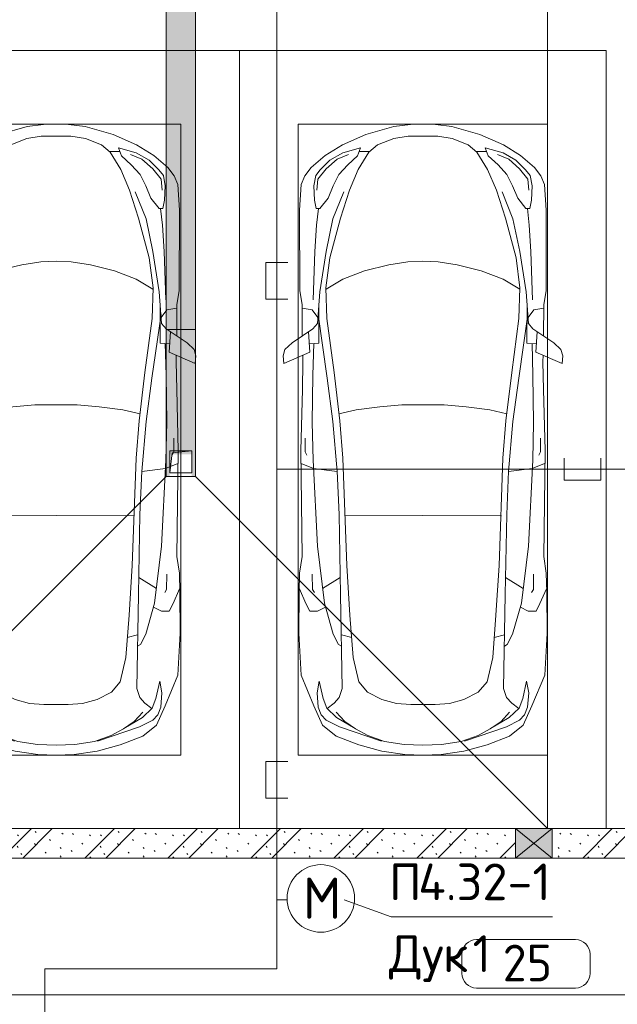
# Model space of a CAD drawing. Header units: millimetres. Extents: x -32229 to 169101, y -13689 to 125138.
# Tile 199 of 202: x 90307 to 94380, y 6953 to 13661. Entities that reach past the tile are written whole.
import ezdxf

# ---------------------------------------------------------------- set-up
doc = ezdxf.new("R2010")
doc.units = ezdxf.units.MM
for name, color, linetype, lineweight in [('A-____-NOTE-TEXT', 5, 'Continuous', 18), ('A-AREA-____-IDEN', 7, 'Continuous', 9), ('A-DETL-____-THIN', 7, 'Continuous', 9), ('A-DETL-GENF-OTLN', 7, 'Continuous', 18), ('A-FLOR-____-OTLN', 7, 'Continuous', 18), ('A-GLAZ-____-MCUT', 7, 'Continuous', 9), ('A-GLAZ-____-OTLN', 7, 'Continuous', 18), ('A-WALL-____-PATT', 7, 'Continuous', 40), ('C-PRKG-____-OTLN', 7, 'Continuous', 18), ('G-____-____-TEXT', 7, 'Continuous', 9), ('I-WALL-____-MCUT', 7, 'Continuous', 40), ('M-EQPM-____-OTLN', 7, 'Continuous', 18)]:
    doc.layers.add(name, color=color, linetype=linetype, lineweight=lineweight)
doc.layers.add('A-DETL-____-OTLN', color=7, linetype='Continuous', lineweight=9, true_color=0x00a600)
doc.styles.add('GOST Common_3', font='GOST_Common.ttf', dxfattribs={"height": 280})
doc.styles.add('GOST Common_5', font='GOST_Common.ttf', dxfattribs={"height": 250})
doc.styles.add('ISOCPEUR', font='isocpeur.ttf', dxfattribs={"height": 250})

# ---------------------------------------------------------------- blocks, each defined once
blk = doc.blocks.new('АР_Машиноместо - 5300x2500_С-2205627--01 ЭМ')
at = {"layer": 'A-DETL-GENF-OTLN', "color": 253, "lineweight": 13, "true_color": 0xaaaaaa}
for p, q in [((1052.6, -517.5), (861.8, -571.6)), ((1165.1, -503.1), (1052.6, -517.5)), ((1250, -500), (1165.1, -503.1)), ((1250, -500), (1334.9, -503.1)), ((1334.9, -503.1), (1447.4, -517.5)), ((1447.4, -517.5), (1638.2, -571.6)), ((861.8, -571.6), (701.8, -640.4)), ((1050.7, -599.4), (941.4, -642.2)), ((1148.8, -583), (1050.7, -599.4)), ((1250, -581.6), (1148.8, -583)), ((1250, -581.6), (1351.2, -583)), ((1351.2, -583), (1449.3, -599.4)), ((1449.3, -599.4), (1558.6, -642.2)), ((1638.2, -571.6), (1798.2, -640.4)), ((701.8, -640.4), (584.4, -714.6)), ((824.6, -660.9), (703.5, -696.4)), ((804.5, -715.7), (824.6, -660.9)), ((941.4, -642.2), (881.5, -691.6)), ((1558.6, -642.2), (1618.5, -691.6)), ((1695.5, -715.7), (1675.4, -660.9)), ((1675.4, -660.9), (1796.5, -696.4)), ((1798.2, -640.4), (1915.6, -714.6)), ((584.4, -714.6), (489, -795.6)), ((703.5, -696.4), (616.5, -746.4)), ((737.5, -778.3), (804.5, -715.7)), ((881.5, -691.6), (809.1, -809.4)), ((888.4, -685.9), (815.2, -686.6)), ((1611.6, -685.9), (1684.8, -686.6)), ((1618.5, -691.6), (1690.9, -809.4)), ((1762.5, -778.3), (1695.5, -715.7)), ((1796.5, -696.4), (1883.5, -746.4)), ((1915.6, -714.6), (2011, -795.6)), ((489, -795.6), (445.9, -853.1)), ((616.5, -746.4), (550, -812.3)), ((677.4, -843.7), (737.5, -778.3)), ((1822.6, -843.7), (1762.5, -778.3)), ((1883.5, -746.4), (1950, -812.3)), ((2011, -795.6), (2054.1, -853.1)), ((445.9, -853.1), (420.9, -910.7)), ((519.1, -851.5), (505.7, -920)), ((550, -812.3), (519.1, -851.5)), ((639.1, -920), (677.4, -843.7)), ((809.1, -809.4), (749.2, -950.3)), ((1690.9, -809.4), (1750.8, -950.3)), ((1860.9, -920), (1822.6, -843.7)), ((1950, -812.3), (1980.9, -851.5)), ((1980.9, -851.5), (1994.3, -920)), ((2054.1, -853.1), (2079.1, -910.7)), ((420.9, -910.7), (409.5, -1087)), ((505.7, -920), (510.2, -1018.7)), ((603.4, -1004.8), (639.1, -920)), ((1896.6, -1004.8), (1860.9, -920)), ((1994.3, -920), (1989.8, -1018.7)), ((2079.1, -910.7), (2090.5, -1087)), ((548.5, -1076.2), (603.4, -1004.8)), ((749.2, -950.3), (687.4, -1141)), ((1750.8, -950.3), (1812.6, -1141)), ((1951.5, -1076.2), (1896.6, -1004.8)), ((510.2, -1018.7), (521.5, -1074.5)), ((1989.8, -1018.7), (1978.5, -1074.5)), ((409.5, -1087), (410.6, -1634.2)), ((521.5, -1074.5), (548.5, -1076.2)), ((1978.5, -1074.5), (1951.5, -1076.2)), ((2090.5, -1087), (2089.4, -1634.2)), ((687.4, -1141), (615.4, -1410.3)), ((1812.6, -1141), (1884.6, -1410.3)), ((615.4, -1410.3), (589.4, -1615.5)), ((852.8, -1499), (1016.6, -1459.9)), ((1016.6, -1459.9), (1146.9, -1439.4)), ((1146.9, -1439.4), (1250, -1434.1)), ((1353.1, -1439.4), (1250, -1434.1)), ((1483.4, -1459.9), (1353.1, -1439.4)), ((1647.2, -1499), (1483.4, -1459.9)), ((1884.6, -1410.3), (1910.6, -1615.5)), ((703.6, -1557.1), (852.8, -1499)), ((1796.4, -1557.1), (1647.2, -1499)), ((590.4, -1624.3), (703.6, -1557.1)), ((1909.6, -1624.3), (1796.4, -1557.1)), ((410.6, -1634.2), (426.5, -1730.9)), ((546.5, -1642.6), (530.6, -1857.6)), ((589.4, -1615.5), (595.8, -1824.8)), ((1910.6, -1615.5), (1904.2, -1824.8)), ((1953.5, -1642.6), (1969.4, -1857.6)), ((2089.4, -1634.2), (2073.5, -1730.9)), ((426.5, -1730.9), (427.5, -1943)), ((540.9, -1993.7), (539.8, -1733.1)), ((1959.1, -1993.7), (1960.2, -1733.1)), ((2073.5, -1730.9), (2072.5, -1943)), ((495, -1765.3), (426.6, -1753.4)), ((533.6, -1816.8), (495, -1765.3)), ((597, -2231), (535, -1798.3)), ((1903, -2231), (1965, -1798.3)), ((1966.4, -1816.8), (2005, -1765.3)), ((2005, -1765.3), (2073.4, -1753.4)), ((530.6, -1857.6), (500.6, -1894.5)), ((595.8, -1824.8), (644.6, -2191.8)), ((1904.2, -1824.8), (1855.4, -2191.8)), ((1969.4, -1857.6), (1999.4, -1894.5)), ((500.6, -1894.5), (357.8, -1990.1)), ((479.9, -2052.9), (471, -1914.3)), ((1999.4, -1894.5), (2142.2, -1990.1)), ((2020.1, -2052.9), (2029, -1914.3)), ((357.8, -1990.1), (309.5, -2036.1)), ((540.9, -1993.7), (476.3, -1997.9)), ((505.9, -1996), (500, -2210.1)), ((1959.1, -1993.7), (2023.7, -1997.9)), ((1994.1, -1996), (2000, -2210.1)), ((2142.2, -1990.1), (2190.5, -2036.1)), ((309.5, -2036.1), (296.8, -2079.9)), ((301.4, -2130.5), (479.9, -2052.9)), ((432.3, -2119.9), (430.7, -2073.9)), ((2198.6, -2130.5), (2020.1, -2052.9)), ((2067.7, -2119.9), (2069.3, -2073.9)), ((2190.5, -2036.1), (2203.2, -2079.9)), ((296.8, -2079.9), (301.4, -2130.5)), ((428.2, -2308.5), (432.3, -2119.9)), ((2071.8, -2308.5), (2067.7, -2119.9)), ((2203.2, -2079.9), (2198.6, -2130.5)), ((500, -2210.1), (495.7, -2532.3)), ((644.6, -2191.8), (684.2, -2522.3)), ((1855.4, -2191.8), (1815.8, -2522.3)), ((2000, -2210.1), (2004.3, -2532.3)), ((636.6, -2526.5), (597, -2231)), ((1863.4, -2526.5), (1903, -2231)), ((417.5, -2723), (428.2, -2308.5)), ((2082.5, -2723), (2071.8, -2308.5)), ((495.7, -2532.3), (501.4, -2789.7)), ((636.6, -2526.5), (665.8, -2867.4)), ((684.2, -2522.3), (704.9, -2775.5)), ((1815.8, -2522.3), (1795.1, -2775.5)), ((1863.4, -2526.5), (1834.2, -2867.4)), ((2004.3, -2532.3), (1998.6, -2789.7)), ((447.8, -2638.7), (447.8, -2733.7)), ((2052.2, -2638.7), (2052.2, -2733.7)), ((426.5, -3446.8), (417.5, -2723)), ((447.8, -2733.7), (459.7, -2756.2)), ((2052.2, -2733.7), (2040.3, -2756.2)), ((2073.5, -3446.8), (2082.5, -2723)), ((505.1, -2846.9), (420.9, -2813.3)), ((501.4, -2789.7), (530.9, -3374.8)), ((704.9, -2775.5), (731.2, -3507.6)), ((1795.1, -2775.5), (1768.8, -3507.6)), ((1998.6, -2789.7), (1969.1, -3374.8)), ((1994.9, -2846.9), (2079.1, -2813.3)), ((665.8, -2867.4), (505.1, -2846.9)), ((665.6, -2864.6), (678.7, -3159.5)), ((1834.4, -2864.6), (1821.3, -3159.5)), ((1834.2, -2867.4), (1994.9, -2846.9)), ((678.7, -3159.5), (689.3, -3705.5)), ((1821.3, -3159.5), (1810.7, -3705.5)), ((530.9, -3374.8), (578.7, -3762.9)), ((1969.1, -3374.8), (1921.3, -3762.9)), ((409.5, -3560), (426.5, -3446.8)), ((2090.5, -3560), (2073.5, -3446.8)), ((731.2, -3507.6), (752.2, -3845.6)), ((1768.8, -3507.6), (1747.8, -3845.6)), ((405.6, -3688.5), (409.5, -3560)), ((495.5, -3566.1), (496.8, -3671.6)), ((687.1, -3588.8), (566.5, -3663.9)), ((1812.9, -3588.8), (1933.5, -3663.9)), ((2004.5, -3566.1), (2003.2, -3671.6)), ((2094.4, -3688.5), (2090.5, -3560)), ((403.4, -3968), (405.6, -3688.5)), ((408.2, -3667), (453.1, -3766.3)), ((496.8, -3671.6), (510.1, -3691.5)), ((2003.2, -3671.6), (1989.9, -3691.5)), ((2091.8, -3667), (2046.9, -3766.3)), ((2096.6, -3968), (2094.4, -3688.5)), ((689.3, -3705.5), (699.7, -4345.5)), ((1810.7, -3705.5), (1800.3, -4345.5)), ((453.1, -3766.3), (478.4, -3819.3)), ((478.4, -3819.3), (532.5, -3818.1)), ((532.5, -3818.1), (585.5, -3790.5)), ((578.7, -3762.9), (638.7, -3975.4)), ((1921.3, -3762.9), (1861.3, -3975.4)), ((1967.5, -3818.1), (1914.5, -3790.5)), ((2021.6, -3819.3), (1967.5, -3818.1)), ((2046.9, -3766.3), (2021.6, -3819.3)), ((752.2, -3845.6), (774.4, -4132.9)), ((1747.8, -3845.6), (1725.6, -4132.9)), ((419.6, -4254.2), (403.4, -3968)), ((638.7, -3975.4), (675.2, -4045.5)), ((1861.3, -3975.4), (1824.8, -4045.5)), ((2080.4, -4254.2), (2096.6, -3968)), ((675.2, -4045.5), (694.6, -4057.6)), ((1824.8, -4045.5), (1805.4, -4057.6)), ((774.4, -4132.9), (812.5, -4298.9)), ((1725.6, -4132.9), (1687.5, -4298.9)), ((507.1, -4462.6), (419.6, -4254.2)), ((1992.9, -4462.6), (2080.4, -4254.2)), ((543.7, -4295.1), (528.4, -4374.7)), ((569.5, -4413.1), (543.7, -4295.1)), ((699.7, -4345.5), (679.6, -4406.3)), ((812.5, -4298.9), (872.7, -4370.2)), ((1687.5, -4298.9), (1627.3, -4370.2)), ((1800.3, -4345.5), (1820.4, -4406.3)), ((1930.5, -4413.1), (1956.3, -4295.1)), ((1956.3, -4295.1), (1971.6, -4374.7)), ((528.4, -4374.7), (536.4, -4471.4)), ((594.6, -4479.3), (569.5, -4413.1)), ((679.6, -4406.3), (645, -4445.5)), ((872.7, -4370.2), (970.5, -4419.3)), ((970.5, -4419.3), (1069.6, -4447.3)), ((1529.5, -4419.3), (1430.4, -4447.3)), ((1627.3, -4370.2), (1529.5, -4419.3)), ((1820.4, -4406.3), (1855, -4445.5)), ((1905.4, -4479.3), (1930.5, -4413.1)), ((1971.6, -4374.7), (1963.6, -4471.4)), ((565.9, -4595.1), (507.1, -4462.6)), ((536.4, -4471.4), (557.5, -4525.7)), ((661.8, -4543.1), (594.6, -4479.3)), ((645, -4445.5), (597.3, -4481.4)), ((1069.6, -4447.3), (1167.1, -4453.2)), ((1167.1, -4453.2), (1250, -4453.9)), ((1332.9, -4453.2), (1250, -4453.9)), ((1430.4, -4447.3), (1332.9, -4453.2)), ((1838.2, -4543.1), (1905.4, -4479.3)), ((1855, -4445.5), (1902.7, -4481.4)), ((1934.1, -4595.1), (1992.9, -4462.6)), ((1963.6, -4471.4), (1942.5, -4525.7)), ((557.5, -4525.7), (590.7, -4560.1)), ((590.7, -4560.1), (680.7, -4606.5)), ((717.1, -4568.9), (659.6, -4505.3)), ((788.5, -4617.7), (661.8, -4543.1)), ((1711.5, -4617.7), (1838.2, -4543.1)), ((1782.9, -4568.9), (1840.4, -4505.3)), ((1909.3, -4560.1), (1819.3, -4606.5)), ((1942.5, -4525.7), (1909.3, -4560.1)), ((659.1, -4669.9), (565.9, -4595.1)), ((680.7, -4606.5), (967, -4703.6)), ((791.3, -4619.7), (717.1, -4568.9)), ((873.9, -4665.1), (791.3, -4619.7)), ((1819.3, -4606.5), (1533, -4703.6)), ((1626.1, -4665.1), (1708.7, -4619.7)), ((1708.7, -4619.7), (1782.9, -4568.9)), ((1840.9, -4669.9), (1934.1, -4595.1)), ((812.7, -4729.4), (659.1, -4669.9)), ((988.2, -4706.7), (873.9, -4665.1)), ((1511.8, -4706.7), (1626.1, -4665.1)), ((1687.3, -4729.4), (1840.9, -4669.9)), ((970.2, -4771.8), (812.7, -4729.4)), ((1122.2, -4726.4), (988.2, -4706.7)), ((1250, -4731.7), (1122.2, -4726.4)), ((1250, -4731.7), (1377.8, -4726.4)), ((1377.8, -4726.4), (1511.8, -4706.7)), ((1529.8, -4771.8), (1687.3, -4729.4)), ((1126.4, -4794.1), (970.2, -4771.8)), ((1250, -4800), (1126.4, -4794.1)), ((1250, -4800), (1373.6, -4794.1)), ((1373.6, -4794.1), (1529.8, -4771.8))]:
    blk.add_line(p, q, dxfattribs=at)
at = {"layer": 'A-DETL-GENF-OTLN', "color": 254, "lineweight": 13, "true_color": 0xd4d4d4}
for p, q in [((742.6, -707.8), (664.7, -739.9)), ((1757.4, -707.8), (1835.3, -739.9)), ((664.7, -739.9), (591.7, -805)), ((1835.3, -739.9), (1908.3, -805)), ((591.7, -805), (534.5, -874.4)), ((1908.3, -805), (1965.5, -874.4)), ((534.5, -874.4), (528.1, -949.5)), ((1965.5, -874.4), (1971.9, -949.5)), ((710.2, -962.8), (636.7, -1146)), ((1789.8, -962.8), (1863.3, -1146)), ((537.4, -1076.1), (524.9, -1188.6)), ((1962.6, -1076.1), (1975.1, -1188.6)), ((524.9, -1188.6), (513.9, -1368.9)), ((636.7, -1146), (590.3, -1367.8)), ((1863.3, -1146), (1909.7, -1367.8)), ((1975.1, -1188.6), (1986.1, -1368.9)), ((513.9, -1368.9), (502.3, -1696.3)), ((590.3, -1367.8), (546.5, -1642.6)), ((1909.7, -1367.8), (1953.5, -1642.6)), ((1986.1, -1368.9), (1997.7, -1696.3)), ((955.7, -2426.8), (1105.5, -2413.7)), ((1105.5, -2413.7), (1250, -2412.9)), ((1394.5, -2413.7), (1250, -2412.9)), ((1544.3, -2426.8), (1394.5, -2413.7)), ((677.9, -2473), (794.6, -2446)), ((794.6, -2446), (955.7, -2426.8)), ((1705.4, -2446), (1544.3, -2426.8)), ((1822.1, -2473), (1705.4, -2446)), ((715.1, -3168.3), (1250, -3167.3)), ((1784.9, -3168.3), (1250, -3167.3)), ((694.6, -3980.4), (765.1, -3996.8)), ((1805.4, -3980.4), (1734.9, -3996.8))]:
    blk.add_line(p, q, dxfattribs=at)
at = {"layer": 'C-PRKG-____-OTLN', "color": 253, "lineweight": 13, "true_color": 0xaaaaaa}
for p, q in [((2500, 0), (0, 0)), ((0, 0), (0, -5300)), ((2500, 0), (2500, -5300)), ((400, -500), (400, -4800)), ((400, -500), (2100, -500)), ((2100, -500), (2100, -4800)), ((400, -4800), (2100, -4800))]:
    blk.add_line(p, q, dxfattribs=at)
blk = doc.blocks.new('АР_Лоток - 200х100h_ЛВ1-7518962--01 ЭМ')
at = {"layer": 'M-EQPM-____-OTLN', "lineweight": 13, "true_color": 0xf3f3f3}
blk.add_hatch(color=7, dxfattribs=at).paths.add_polyline_path([(20700, -100), (20700, 100), (0, 100), (0, -100), (17987, -100)])
at = {"layer": 'M-EQPM-____-OTLN', "color": 253, "lineweight": 13, "true_color": 0xaaaaaa}
blk.add_line((20700, -100), (20700, 100), dxfattribs=at)
blk = doc.blocks.new('АР_Канал вертикальный прямоугольный - ВК-5405369--01 ЭМ')
at = {"layer": 'M-EQPM-____-OTLN', "color": 253, "lineweight": 13, "true_color": 0xaaaaaa}
for p, q in [((75, 75), (-75, 75)), ((-75, 75), (-75, -75)), ((75, 75), (-75, 75)), ((-75, 75), (-75, -75)), ((-75, -75), (-75, 75)), ((-75, 75), (75, 75)), ((-60, 60), (75, 75)), ((-60, 60), (75, 75)), ((75, -75), (75, 75)), ((75, 75), (75, -75)), ((-75, -75), (-60, 60)), ((-75, -75), (-60, 60)), ((-75, -75), (75, -75)), ((75, -75), (-75, -75))]:
    blk.add_line(p, q, dxfattribs=at)
blk = doc.blocks.new('АР_Отверстие прямоугольное - ВК-3988314--01 ЭМ')
at = {"layer": 'A-GLAZ-____-OTLN', "lineweight": 13, "true_color": 0xf0f0f0}
blk.add_hatch(color=7, dxfattribs=at).paths.add_polyline_path([(209.7, -100), (250, -100), (250, 100), (0, 100), (0, -100), (196.5, -100)])
at = {"layer": 'A-GLAZ-____-MCUT', "color": 253, "lineweight": 13, "true_color": 0xaaaaaa}
for p, q in [((0, 100), (0, -100)), ((250, 100), (250, -100))]:
    blk.add_line(p, q, dxfattribs=at)
at = {"layer": 'A-GLAZ-____-OTLN', "color": 253, "lineweight": 5, "true_color": 0xaaaaaa}
for p, q in [((250, 100), (0, -100)), ((0, 100), (250, -100))]:
    blk.add_line(p, q, dxfattribs=at)
at = {"layer": 'A-GLAZ-____-OTLN', "color": 253, "lineweight": 13, "true_color": 0xaaaaaa}
for p, q in [((250, 100), (0, 100)), ((0, 100), (0, -100)), ((250, -100), (250, 100)), ((0, -100), (250, -100))]:
    blk.add_line(p, q, dxfattribs=at)
blk = doc.blocks.new('АР_Лоток - 200х100h_L_1000_с вертик_отводом_ЛВ3-V114--01 ЭМ')
at = {"layer": 'M-EQPM-____-OTLN', "lineweight": 13, "true_color": 0xf3f3f3}
blk.add_hatch(color=7, dxfattribs=at).paths.add_polyline_path([(0, 75), (150, 75), (150, -75), (0, -75), (0, -100), (1000, -100), (1000, 100), (0, 100)])
at = {"layer": 'M-EQPM-____-OTLN', "color": 253, "lineweight": 13, "true_color": 0xaaaaaa}
blk.add_line((1000, -100), (1000, 100), dxfattribs=at)
blk = doc.blocks.new('Наметкина 10_РД_АР_П_отсоединено_rvt-1--01 ЭМ')
at = {"layer": 'A-WALL-____-PATT', "lineweight": 5, "true_color": 0xaaaaaa}
h = blk.add_hatch(dxfattribs=at)
h.set_pattern_fill('FP_6', color=253, style=0, pattern_type=2)
h.set_pattern_definition([(135, (300.56, 377.28), (-565.6854, 6e-14), [10, -790]), (135, (349.8, 474.73), (-565.6854, 6e-14), [10, -790]), (135, (423.93, 473.06), (-565.6854, 6e-14), [10, -790]), (135, (229.92, 447.9), (-565.6854, 6e-14), [10, -790]), (135, (155.08, 447.9), (-565.6854, 6e-14), [10, -790]), (135, (114.9, 369.03), (-565.6854, 6e-14), [10, -790]), (135, (132.43, 285.8), (-565.6854, 6e-14), [10, -790]), (135, (214.66, 322), (-565.6854, 6e-14), [10, -790]), (135, (198.16, 261.88), (-565.6854, 6e-14), [10, -790]), (135, (45.2, 272.9), (-565.6854, 6e-14), [10, -790]), (135, (42.32, 336.16), (-565.6854, 6e-14), [10, -790]), (135, (92.26, 192.24), (-565.6854, 6e-14), [10, -790]), (135, (7.07, 149.2), (-565.6854, 6e-14), [10, -790]), (135, (80.6, 95.1), (-565.6854, 6e-14), [10, -790]), (135, (79.53, 36.94), (-565.6854, 6e-14), [10, -790]), (135, (153.87, 74.56), (-565.6854, 6e-14), [10, -790]), (135, (228.35, 124.8), (-565.6854, 6e-14), [10, -790]), (135, (279.75, 180.4), (-565.6854, 6e-14), [10, -790]), (135, (282.9, 31.63), (-565.6854, 6e-14), [10, -790]), (135, (377.38, 53.45), (-565.6854, 6e-14), [10, -790]), (135, (352.28, 102.7), (-565.6854, 6e-14), [10, -790]), (135, (354.05, 0), (-565.6854, 6e-14), [10, -790]), (135, (553.23, 16.45), (-565.6854, 6e-14), [10, -790]), (135, (542.38, 63.45), (-565.6854, 6e-14), [10, -790]), (135, (536.58, 239.3), (-565.6854, 6e-14), [10, -790]), (135, (475.85, 203.9), (-565.6854, 6e-14), [10, -790]), (135, (475.85, 316.54), (-565.6854, 6e-14), [10, -790]), (135, (520.8, 408.7), (-565.6854, 6e-14), [10, -790]), (135, (551.1, 470.8), (-565.6854, 6e-14), [10, -790]), (135, (235.25, 537.93), (-565.6854, 6e-14), [10, -790]), (135, (407.25, 547.65), (-565.6854, 6e-14), [10, -790]), (135, (94.5, 558.6), (-565.6854, 6e-14), [10, -790]), (135, (46.4, 532.3), (-565.6854, 6e-14), [10, -790]), (135, (85.56, 465.04), (-565.6854, 6e-14), [10, -790]), (135, (355.53, 181.14), (-565.6854, 6e-14), [10, -790]), (135, (362.23, 243.6), (-565.6854, 6e-14), [10, -790]), (135, (413.45, 344.1), (-565.6854, 6e-14), [10, -790]), (135, (286.3, 273.25), (-565.6854, 6e-14), [10, -790]), (135, (423.02, 263.72), (-565.6854, 6e-14), [10, -790]), (135, (162.94, 190.2), (-565.6854, 6e-14), [10, -790]), (135, (470.25, 120.93), (-565.6854, 6e-14), [10, -790]), (135, (484.48, 9.78), (-565.6854, 6e-14), [10, -790]), (45, (0, 212.13), (-565.6854, 0), []), (45, (212.13, 0), (-565.6854, 0), []), (45, (353.55, 0), (-565.6854, 0), []), (45, (0, 353.55), (-565.6854, 0), [])])
h.paths.add_polyline_path([(91305.3, 7950), (93685.3, 7950), (93685.3, 8150), (90205.3, 8150), (90205.3, 7950), (91105.3, 7950)])
h.paths.add_polyline_path([(88705.1, 7950), (89305.3, 7950), (89305.3, 8150), (88705.3, 8150), (88705.1, 8054.6)])
h.paths.add_polyline_path([(94955.3, 7950), (94955.3, 8150), (93935.3, 8150), (93935.3, 7950), (94804.8, 7950)])
at = {"layer": 'A-FLOR-____-OTLN', "color": 253, "lineweight": 13, "true_color": 0xaaaaaa}
for p, q in [((93905.3, 35150), (93905.3, 8150)), ((93905.3, 35150), (93905.3, 8150)), ((91505.3, 32750), (91505.3, 10550)), ((91305.3, 10550), (91305.3, 32550)), ((88905.3, 8150), (91305.3, 10550)), ((91505.3, 10550), (91305.3, 10550)), ((91505.3, 10550), (93905.3, 8150))]:
    blk.add_line(p, q, dxfattribs=at)
at = {"layer": 'I-WALL-____-MCUT', "color": 253, "lineweight": 13, "true_color": 0xaaaaaa}
for p, q in [((93685.3, 8150), (90205.3, 8150)), ((93935.3, 8150), (93685.3, 8150)), ((94955.3, 8150), (93935.3, 8150)), ((90205.3, 7950), (93685.3, 7950)), ((93685.3, 7950), (93935.3, 7950)), ((93935.3, 7950), (94955.3, 7950))]:
    blk.add_line(p, q, dxfattribs=at)
at = {"layer": 'A-GLAZ-____-OTLN', "color": 253, "lineweight": 13, "true_color": 0xaaaaaa}
blk.add_blockref('АР_Отверстие прямоугольное - ВК-3988314--01 ЭМ', (93685.3, 8050), dxfattribs=at)
at = {"layer": 'C-PRKG-____-OTLN', "color": 253, "lineweight": 13, "true_color": 0xaaaaaa}
for p in [(89305.3, 13450), (91805.3, 13450)]:
    blk.add_blockref('АР_Машиноместо - 5300x2500_С-2205627--01 ЭМ', p, dxfattribs=at)
at = {"layer": 'M-EQPM-____-OTLN', "color": 253, "lineweight": 13, "true_color": 0xaaaaaa}
for name, p, rotation in [('АР_Лоток - 200х100h_ЛВ1-7518962--01 ЭМ', (91405.3, 32250), 270), ('АР_Лоток - 200х100h_L_1000_с вертик_отводом_ЛВ3-V114--01 ЭМ', (91405.3, 10550), 90.00000000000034)]:
    blk.add_blockref(name, p, dxfattribs=dict(at, rotation=rotation))
blk.add_blockref('АР_Канал вертикальный прямоугольный - ВК-5405369--01 ЭМ', (91405.3, 10650), dxfattribs=at)
blk = doc.blocks.new('Марка помещения 2 - Марка помещения 2-1605974--01 ЭМ')
at = {"layer": 'A-AREA-____-IDEN', "color": 253, "true_color": 0xaaaaaa}
for p, q in [((-1.797, 0.841), (1.569, 0.841)), ((-2.297, -0.309), (-2.297, 0.341)), ((2.069, 0.341), (2.069, -0.309)), ((1.569, -0.809), (-1.797, -0.809))]:
    blk.add_line(p, q, dxfattribs=at)
for centre, start, end in [((-1.797, 0.341), 90, 180), ((1.569, 0.341), 0, 90), ((-1.797, -0.309), 180, 270), ((1.569, -0.309), 270, 360)]:
    blk.add_arc(centre, 0.5, start, end, dxfattribs=at)

msp = doc.modelspace()

# ---------------------------------------------------------------- linework, layer by layer
at = {"layer": 'A-____-NOTE-TEXT', "color": 1, "lineweight": 9, "true_color": 0xff0000}
msp.add_circle((92359.5, 7674.8), 230, dxfattribs=at)
at = {"layer": 'A-DETL-____-OTLN', "color": 1, "true_color": 0xff0000}
for p, q in [((92059.5, 7194.8), (92059.5, 70994.8)), ((92134.5, 12007.5), (91984.5, 12007.5)), ((91984.5, 12007.5), (91984.5, 11757.5)), ((91984.5, 11757.5), (92134.5, 11757.5)), ((94017.9, 10674.1), (94017.9, 10524.1)), ((94267.9, 10524.1), (94267.9, 10674.1)), ((100144.7, 10599.1), (92064.7, 10599.1)), ((94017.9, 10524.1), (94267.9, 10524.1)), ((92134.5, 8607.5), (91984.5, 8607.5)), ((91984.5, 8607.5), (91984.5, 8357.5)), ((91984.5, 8357.5), (92134.5, 8357.5)), ((92128.1, 7665.1), (92059.5, 7665.1)), ((90479.5, 6114.8), (90479.5, 7194.8)), ((90479.5, 7194.8), (92059.5, 7194.8))]:
    msp.add_line(p, q, dxfattribs=at)
at = {"layer": 'A-DETL-____-OTLN', "color": 5, "true_color": 0x0000ff}
msp.add_line((89256.1, 7018.3), (96496.4, 7018.3), dxfattribs=at)
at = {"layer": 'A-DETL-____-THIN'}
for p, q in [((92519.5, 7665.1), (92839, 7548.8)), ((92839, 7548.8), (93939, 7548.8))]:
    msp.add_line(p, q, dxfattribs=at)

# ---------------------------------------------------------------- block references
at = {"lineweight": 5}
msp.add_blockref('Наметкина 10_РД_АР_П_отсоединено_rvt-1--01 ЭМ', (0, 0), dxfattribs=at)
at = {"layer": 'A-AREA-____-IDEN', "color": 253, "true_color": 0xaaaaaa, "xscale": 199.9999999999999, "yscale": 199.9999999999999, "zscale": 199.9999999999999}
msp.add_blockref('Марка помещения 2 - Марка помещения 2-1605974--01 ЭМ', (93780.7, 7226.1), dxfattribs=at)

# ---------------------------------------------------------------- texts
at = {"layer": 'A-____-NOTE-TEXT', "color": 1, "lineweight": 9, "true_color": 0xff0000, "insert": (92236.8, 7816.8), "char_height": 280, "width": 304.641, "attachment_point": 1, "style": 'GOST Common_3'}
msp.add_mtext('\\fGOST Common|b0|i0|c204|p34|;М', dxfattribs=at)
at = {"layer": 'A-AREA-____-IDEN', "color": 253, "true_color": 0xaaaaaa, "insert": (93599.2, 7359.9), "char_height": 250, "width": 448.945, "attachment_point": 1, "style": 'GOST Common_5'}
msp.add_mtext('25', dxfattribs=at)
at = {"layer": 'G-____-____-TEXT', "char_height": 250, "attachment_point": 1, "style": 'ISOCPEUR'}
for s, insert, width in [('4.32-1', (93023.2, 7912.8), 1106.329), ('\\fISOCPEUR|b0|i0|c204|p34|;П', (92824.8, 7912.8), 240.506), ('Дук', (92824.8, 7423.3), 689.451), ('\\fISOCPEUR|b0|i0|c204|p34|;1', (93393.6, 7423.3), 144.304)]:
    msp.add_mtext(s, dxfattribs=dict(at, insert=insert, width=width))

doc.saveas('drawing.dxf')
